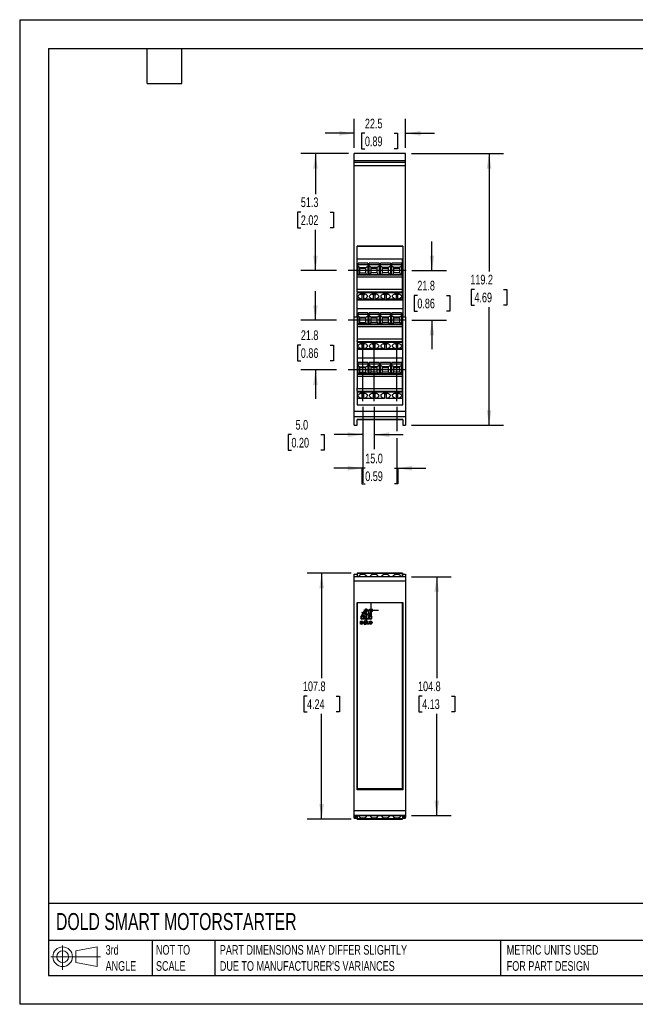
# Model space of a CAD drawing. Header units: millimetres. Extents: x 0 to 559, y 0 to 432.
# Tile 1 of 2: x 0 to 270, y 0 to 432. Entities that reach past the tile are written whole.
import ezdxf

# ---------------------------------------------------------------- set-up
doc = ezdxf.new("R2010")
doc.units = ezdxf.units.MM
doc.header["$LTSCALE"] = 2
doc.linetypes.add('CENTERX2', pattern=[20.32, 12.7, -2.54, 2.54, -2.54])
doc.layers.add('CENTER', color=40, linetype='CENTERX2')
doc.layers.add('SLD-DEFPOINTS', color=7, linetype='Continuous')
doc.layers.add('DIMENSIONS', color=140, linetype='Continuous', lineweight=25)
doc.layers.add('TEXT', color=140, linetype='Continuous', lineweight=25)
doc.styles.add('SLDTEXTSTYLE0', font='TXT', dxfattribs={"width": 0.7})
doc.dimstyles.new('SLDDIMSTYLE0', dxfattribs={"dimtxt": 4.316016, "dimasz": 6.604, "dimexe": 0, "dimexo": 0.0625, "dimgap": 1.079004, "dimtad": 0, "dimtih": 1, "dimtoh": 1, "dimdec": 1, "dimrnd": 1e-09, "dimzin": 12, "dimdsep": 46, "dimtxsty": 'SLDTEXTSTYLE0', "dimsah": 1, "dimcen": 0.09, "dimadec": 0, "dimazin": 3, "dimtfac": 1, "dimtdec": 1, "dimtofl": 0, "dimtmove": 0, "dimatfit": 3, "dimfxl": 0, "dimfrac": 2, "dimtolj": 1, "dimtzin": 12, "dimarcsym": 0})
doc.dimstyles.new('SLDDIMSTYLE1', dxfattribs={"dimtxt": 4.316016, "dimasz": 6.604, "dimexe": 0, "dimexo": 0.0625, "dimgap": 1.079004, "dimtad": 0, "dimtih": 1, "dimtoh": 1, "dimdec": 1, "dimrnd": 1e-09, "dimzin": 4, "dimdsep": 46, "dimtxsty": 'SLDTEXTSTYLE0', "dimsah": 1, "dimcen": 0.09, "dimadec": 0, "dimazin": 1, "dimtfac": 1, "dimtdec": 1, "dimtmove": 0, "dimatfit": 0, "dimfxl": 0, "dimfrac": 2, "dimtolj": 1, "dimtzin": 12, "dimarcsym": 0})
doc.dimstyles.new('SLDDIMSTYLE2', dxfattribs={"dimtxt": 4.316016, "dimasz": 6.604, "dimexe": 0, "dimexo": 0.0625, "dimgap": 1.079004, "dimtad": 0, "dimtih": 1, "dimtoh": 1, "dimdec": 1, "dimrnd": 1e-09, "dimzin": 12, "dimdsep": 46, "dimtxsty": 'SLDTEXTSTYLE0', "dimsah": 1, "dimcen": 0.09, "dimadec": 0, "dimazin": 3, "dimtfac": 1, "dimtdec": 1, "dimtmove": 0, "dimatfit": 0, "dimfxl": 0, "dimfrac": 2, "dimtolj": 1, "dimtzin": 12, "dimarcsym": 0})

# ---------------------------------------------------------------- blocks, each defined once
blk = doc.blocks.new('Block11')
at = {"color": 7, "linetype": 'Continuous', "lineweight": 18}
for p, q in [((5.18, 10.62), (5.18, 0)), ((10.96, 8.33), (20.35, 10.06)), ((20.35, 10.06), (20.35, 1.46)), ((0, 5.76), (21.75, 5.76)), ((10.96, 3.19), (10.96, 8.33)), ((10.96, 3.19), (20.35, 1.46))]:
    blk.add_line(p, q, dxfattribs=at)
for radius in [4.3, 2.57]:
    blk.add_circle((5.18, 5.76), radius, dxfattribs=at)
blk = doc.blocks.new('Block12')
at = {"layer": 'SLD-DEFPOINTS'}
blk.add_blockref('Block11', (0, 0), dxfattribs=at)
blk = doc.blocks.new('_D')
at = {"layer": 'DIMENSIONS'}
for p, q in [((145.52, 189.04), (126.14, 189.04)), ((132.49, 189.04), (132.49, 142.97)), ((126.08, 135.15), (124.63, 135.15)), ((124.63, 135.15), (124.63, 128.29)), ((138.9, 135.15), (140.35, 135.15)), ((140.35, 135.15), (140.35, 128.29)), ((124.63, 128.29), (126.08, 128.29)), ((132.49, 81.26), (132.49, 127.32)), ((140.35, 128.29), (138.9, 128.29)), ((145.52, 81.26), (126.14, 81.26))]:
    blk.add_line(p, q, dxfattribs=at)
for points in [[(132.49, 189.04), (131.47, 182.43), (133.5, 182.43)], [(132.49, 81.26), (133.5, 87.86), (131.47, 87.86)]]:
    blk.add_solid(points, dxfattribs=at)
at = {"layer": 'DIMENSIONS', "char_height": 4.233, "attachment_point": 1, "style": 'SLDTEXTSTYLE0'}
for s, insert in [('107.8', (124.28, 141.57)), ('4.24', (126.08, 133.75))]:
    blk.add_mtext(s, dxfattribs=dict(at, insert=insert))
blk = doc.blocks.new('_D_1')
at = {"layer": 'DIMENSIONS'}
for p, q in [((171.85, 187.54), (189.35, 187.54)), ((183, 187.54), (183, 142.97)), ((176.59, 135.15), (175.14, 135.15)), ((175.14, 135.15), (175.14, 128.29)), ((189.41, 135.15), (190.86, 135.15)), ((190.86, 135.15), (190.86, 128.29)), ((175.14, 128.29), (176.59, 128.29)), ((183, 82.75), (183, 127.32)), ((190.86, 128.29), (189.41, 128.29)), ((171.85, 82.75), (189.35, 82.75))]:
    blk.add_line(p, q, dxfattribs=at)
for points in [[(183, 187.54), (181.98, 180.94), (184.02, 180.94)], [(183, 82.75), (184.02, 89.36), (181.98, 89.36)]]:
    blk.add_solid(points, dxfattribs=at)
at = {"layer": 'DIMENSIONS', "char_height": 4.233, "attachment_point": 1, "style": 'SLDTEXTSTYLE0'}
for s, insert in [('104.8', (174.79, 141.57)), ('4.13', (176.59, 133.75))]:
    blk.add_mtext(s, dxfattribs=dict(at, insert=insert))
blk = doc.blocks.new('SW_CENTERMARKSYMBOL_0')
at = {"layer": 'CENTER', "color": 0}
for p, q in [((-2.54, 0), (-3.21, 0)), ((0, 0), (-2.54, 0)), ((0, 2.54), (0, 3.21)), ((0, 0), (0, 2.54)), ((0, 0), (0, -2.54)), ((0, 0), (2.54, 0)), ((2.54, 0), (3.21, 0)), ((0, -2.54), (0, -3.21))]:
    blk.add_line(p, q, dxfattribs=at)
blk = doc.blocks.new('_D_5')
at = {"layer": 'DIMENSIONS'}
for p, q in [((146.81, 375.65), (146.81, 388.32)), ((169.31, 375.65), (169.31, 388.32)), ((146.81, 381.97), (134.11, 381.97)), ((151.47, 381.97), (150.02, 381.97)), ((150.02, 381.97), (150.02, 375.11)), ((164.29, 381.97), (165.74, 381.97)), ((165.74, 381.97), (165.74, 375.11)), ((169.31, 381.97), (182.01, 381.97)), ((150.02, 375.11), (151.47, 375.11)), ((165.74, 375.11), (164.29, 375.11))]:
    blk.add_line(p, q, dxfattribs=at)
for points in [[(146.81, 381.97), (140.2, 382.99), (140.2, 380.95)], [(169.31, 381.97), (175.91, 380.95), (175.91, 382.99)]]:
    blk.add_solid(points, dxfattribs=at)
at = {"layer": 'DIMENSIONS', "char_height": 4.233, "attachment_point": 1, "style": 'SLDTEXTSTYLE0'}
for s, insert in [('22.5', (151.47, 388.39)), ('0.89', (151.47, 380.57))]:
    blk.add_mtext(s, dxfattribs=dict(at, insert=insert))
blk = doc.blocks.new('_D_6')
at = {"layer": 'DIMENSIONS'}
for p, q in [((171.85, 373.11), (212.29, 373.11)), ((205.94, 373.11), (205.94, 321.34)), ((199.53, 313.51), (198.08, 313.51)), ((198.08, 313.51), (198.08, 306.65)), ((212.35, 313.51), (213.8, 313.51)), ((213.8, 313.51), (213.8, 306.65)), ((198.08, 306.65), (199.53, 306.65)), ((213.8, 306.65), (212.35, 306.65)), ((205.94, 253.92), (205.94, 305.69)), ((171.85, 253.92), (212.29, 253.92))]:
    blk.add_line(p, q, dxfattribs=at)
for points in [[(205.94, 373.11), (204.93, 366.5), (206.96, 366.5)], [(205.94, 253.92), (206.96, 260.52), (204.93, 260.52)]]:
    blk.add_solid(points, dxfattribs=at)
at = {"layer": 'DIMENSIONS', "char_height": 4.233, "attachment_point": 1, "style": 'SLDTEXTSTYLE0'}
for s, insert in [('119.2', (197.73, 319.94)), ('4.69', (199.53, 312.11))]:
    blk.add_mtext(s, dxfattribs=dict(at, insert=insert))
blk = doc.blocks.new('_D_7')
at = {"layer": 'DIMENSIONS'}
for p, q in [((180.9, 321.76), (180.9, 334.46)), ((172.07, 321.76), (187.25, 321.76)), ((174.48, 310.88), (173.03, 310.88)), ((173.03, 310.88), (173.03, 304.02)), ((187.31, 310.88), (188.76, 310.88)), ((188.76, 310.88), (188.76, 304.02)), ((173.03, 304.02), (174.48, 304.02)), ((188.76, 304.02), (187.31, 304.02)), ((172.07, 300), (187.25, 300)), ((180.9, 300), (180.9, 287.3))]:
    blk.add_line(p, q, dxfattribs=at)
for points in [[(180.9, 321.76), (181.91, 328.37), (179.88, 328.37)], [(180.9, 300), (179.88, 293.4), (181.91, 293.4)]]:
    blk.add_solid(points, dxfattribs=at)
at = {"layer": 'DIMENSIONS', "char_height": 4.233, "attachment_point": 1, "style": 'SLDTEXTSTYLE0'}
for s, insert in [('21.8', (174.48, 317.3)), ('0.86', (174.48, 309.48))]:
    blk.add_mtext(s, dxfattribs=dict(at, insert=insert))
blk = doc.blocks.new('_D_8')
at = {"layer": 'DIMENSIONS'}
for p, q in [((144.27, 373.11), (123.42, 373.11)), ((129.77, 373.11), (129.77, 355.26)), ((123.36, 347.44), (121.91, 347.44)), ((121.91, 347.44), (121.91, 340.58)), ((136.18, 347.44), (137.63, 347.44)), ((137.63, 347.44), (137.63, 340.58)), ((121.91, 340.58), (123.36, 340.58)), ((129.77, 321.76), (129.77, 339.61)), ((137.63, 340.58), (136.18, 340.58)), ((138.99, 321.76), (123.42, 321.76))]:
    blk.add_line(p, q, dxfattribs=at)
for points in [[(129.77, 373.11), (128.76, 366.5), (130.79, 366.5)], [(129.77, 321.76), (130.79, 328.37), (128.76, 328.37)]]:
    blk.add_solid(points, dxfattribs=at)
at = {"layer": 'DIMENSIONS', "char_height": 4.233, "attachment_point": 1, "style": 'SLDTEXTSTYLE0'}
for s, insert in [('51.3', (123.36, 353.86)), ('2.02', (123.36, 346.03))]:
    blk.add_mtext(s, dxfattribs=dict(at, insert=insert))
blk = doc.blocks.new('_D_9')
at = {"layer": 'DIMENSIONS'}
for p, q in [((129.77, 300), (129.77, 312.7)), ((138.99, 300), (123.42, 300)), ((123.36, 289.12), (121.91, 289.12)), ((121.91, 289.12), (121.91, 282.26)), ((136.18, 289.12), (137.63, 289.12)), ((137.63, 289.12), (137.63, 282.26)), ((121.91, 282.26), (123.36, 282.26)), ((137.63, 282.26), (136.18, 282.26)), ((138.99, 278.24), (123.42, 278.24)), ((129.77, 278.24), (129.77, 265.54))]:
    blk.add_line(p, q, dxfattribs=at)
for points in [[(129.77, 300), (130.79, 306.6), (128.76, 306.6)], [(129.77, 278.24), (128.76, 271.63), (130.79, 271.63)]]:
    blk.add_solid(points, dxfattribs=at)
at = {"layer": 'DIMENSIONS', "char_height": 4.233, "attachment_point": 1, "style": 'SLDTEXTSTYLE0'}
for s, insert in [('21.8', (123.36, 295.54)), ('0.86', (123.36, 287.71))]:
    blk.add_mtext(s, dxfattribs=dict(at, insert=insert))
blk = doc.blocks.new('_D_10')
at = {"layer": 'DIMENSIONS'}
for p, q in [((150.53, 261.96), (150.53, 243.48)), ((155.53, 261.96), (155.53, 243.48)), ((119.25, 249.83), (117.8, 249.83)), ((117.8, 249.83), (117.8, 242.97)), ((132.08, 249.83), (133.53, 249.83)), ((133.53, 249.83), (133.53, 242.97)), ((150.53, 249.83), (137.93, 249.83)), ((155.53, 249.83), (168.23, 249.83)), ((117.8, 242.97), (119.25, 242.97)), ((133.53, 242.97), (132.08, 242.97))]:
    blk.add_line(p, q, dxfattribs=at)
for points in [[(150.53, 249.83), (143.93, 250.84), (143.93, 248.81)], [(155.53, 249.83), (162.14, 248.81), (162.14, 250.84)]]:
    blk.add_solid(points, dxfattribs=at)
at = {"layer": 'DIMENSIONS', "char_height": 4.233, "attachment_point": 1, "style": 'SLDTEXTSTYLE0'}
for s, insert in [('5.0', (121.05, 256.25)), ('0.20', (119.25, 248.42))]:
    blk.add_mtext(s, dxfattribs=dict(at, insert=insert))
blk = doc.blocks.new('_D_11')
at = {"layer": 'DIMENSIONS'}
for p, q in [((150.53, 261.96), (150.53, 228.74)), ((165.53, 261.96), (165.53, 251.35)), ((165.53, 248.3), (165.53, 228.74)), ((150.53, 235.09), (137.83, 235.09)), ((151.62, 235.09), (150.17, 235.09)), ((150.17, 235.09), (150.17, 228.23)), ((164.44, 235.09), (165.89, 235.09)), ((165.53, 235.09), (178.23, 235.09)), ((165.89, 235.09), (165.89, 228.23)), ((150.17, 228.23), (151.62, 228.23)), ((165.89, 228.23), (164.44, 228.23))]:
    blk.add_line(p, q, dxfattribs=at)
for points in [[(150.53, 235.09), (143.93, 236.1), (143.93, 234.07)], [(165.53, 235.09), (172.14, 234.07), (172.14, 236.1)]]:
    blk.add_solid(points, dxfattribs=at)
at = {"layer": 'DIMENSIONS', "char_height": 4.233, "attachment_point": 1, "style": 'SLDTEXTSTYLE0'}
for s, insert in [('15.0', (151.62, 241.51)), ('0.59', (151.62, 233.69))]:
    blk.add_mtext(s, dxfattribs=dict(at, insert=insert))

msp = doc.modelspace()

# ---------------------------------------------------------------- linework, layer by layer
at = {"color": 7, "linetype": 'Continuous'}
for p, q in [((0, 431.81), (0, 0.01)), ((0, 431.81), (558.8, 431.81)), ((558.8, 0.01), (0, 0.01))]:
    msp.add_line(p, q, dxfattribs=at)
for p, q in [((169.31, 373.11), (146.81, 373.11)), ((146.81, 369.95), (146.81, 373.11)), ((169.31, 373.11), (146.81, 373.11)), ((146.81, 373.11), (146.81, 373.11)), ((169.31, 369.95), (169.31, 373.11)), ((169.31, 373.11), (169.31, 373.11)), ((169.31, 369.95), (146.81, 369.95)), ((146.81, 369.21), (146.81, 369.95)), ((169.31, 369.21), (146.81, 369.21)), ((146.81, 367.77), (146.81, 369.21)), ((169.31, 367.77), (146.81, 367.77)), ((146.81, 301.56), (146.81, 367.77)), ((169.31, 369.21), (169.31, 369.95)), ((169.31, 367.77), (169.31, 369.21)), ((169.31, 301.56), (169.31, 367.77)), ((148.06, 332.44), (168.06, 332.44)), ((148.06, 312.96), (148.06, 332.44)), ((168.06, 332.44), (148.06, 332.44)), ((168.06, 332.44), (168.06, 301.56)), ((148.06, 326.98), (168.01, 326.98)), ((152.73, 324.99), (148.56, 324.99)), ((148.56, 319.86), (148.56, 324.99)), ((148.56, 324.46), (152.73, 324.46)), ((152.73, 324.99), (152.73, 319.86)), ((153.33, 319.86), (153.33, 324.99)), ((157.73, 324.99), (153.33, 324.99)), ((153.33, 324.46), (157.73, 324.46)), ((157.73, 324.99), (157.73, 319.86)), ((158.33, 319.86), (158.33, 324.99)), ((162.73, 324.99), (158.33, 324.99)), ((158.33, 324.46), (162.73, 324.46)), ((162.73, 324.99), (162.73, 319.86)), ((163.33, 319.86), (163.33, 324.99)), ((167.5, 324.99), (163.33, 324.99)), ((163.33, 324.46), (167.5, 324.46)), ((167.5, 324.99), (167.5, 319.86)), ((168.01, 319.7), (168.01, 326.98)), ((168.06, 326.39), (168.01, 326.39)), ((168.06, 325.71), (168.01, 325.71)), ((168.06, 324.35), (168.01, 324.35)), ((168.01, 319.7), (148.06, 319.7)), ((148.56, 323.72), (149.23, 323.17)), ((152.73, 319.97), (148.56, 319.97)), ((148.56, 319.86), (152.73, 319.86)), ((149.23, 320.73), (148.87, 319.97)), ((149.23, 320.73), (149.23, 323.17)), ((149.23, 323.17), (151.83, 323.17)), ((149.23, 322.8), (151.83, 322.8)), ((149.23, 320.73), (151.83, 320.73)), ((151.83, 323.17), (152.73, 323.68)), ((151.83, 320.73), (151.83, 323.17)), ((152.35, 319.97), (151.83, 320.73)), ((154.23, 323.17), (153.33, 323.68)), ((157.73, 319.97), (153.33, 319.97)), ((153.33, 319.86), (157.73, 319.86)), ((153.71, 319.97), (154.23, 320.73)), ((154.23, 320.73), (154.23, 323.17)), ((156.83, 323.17), (154.23, 323.17)), ((154.23, 322.8), (156.83, 322.8)), ((156.83, 320.73), (154.23, 320.73)), ((157.73, 323.68), (156.83, 323.17)), ((156.83, 320.73), (156.83, 323.17)), ((156.83, 320.73), (157.35, 319.97)), ((159.23, 323.17), (158.33, 323.68)), ((162.73, 319.97), (158.33, 319.97)), ((158.33, 319.86), (162.73, 319.86)), ((158.71, 319.97), (159.23, 320.73)), ((159.23, 320.73), (159.23, 323.17)), ((161.83, 323.17), (159.23, 323.17)), ((159.23, 322.8), (161.83, 322.8)), ((161.83, 320.73), (159.23, 320.73)), ((162.73, 323.68), (161.83, 323.17)), ((161.83, 320.73), (161.83, 323.17)), ((161.83, 320.73), (162.35, 319.97)), ((164.23, 323.17), (163.33, 323.68)), ((167.5, 319.97), (163.33, 319.97)), ((163.33, 319.86), (167.5, 319.86)), ((163.71, 319.97), (164.23, 320.73)), ((164.23, 320.73), (164.23, 323.17)), ((166.83, 323.17), (164.23, 323.17)), ((164.23, 322.8), (166.83, 322.8)), ((166.83, 320.73), (164.23, 320.73)), ((167.5, 323.72), (166.83, 323.17)), ((166.83, 320.73), (166.83, 323.17)), ((166.83, 320.73), (167.19, 319.97)), ((168.06, 323.05), (168.01, 323.05)), ((168.06, 321.95), (168.01, 321.95)), ((168.06, 321.89), (168.01, 321.82)), ((168.01, 320.38), (168.06, 320.38)), ((168.01, 319), (168.01, 319.7)), ((148.06, 319), (168.01, 319)), ((168.01, 318.88), (148.06, 318.88)), ((168.01, 318.88), (168.01, 319)), ((168.01, 313.47), (168.01, 318.88)), ((168.01, 313.47), (148.06, 313.47)), ((148.06, 312.45), (148.06, 312.96)), ((148.06, 312.45), (148.06, 312.02)), ((148.06, 312.45), (168.01, 312.45)), ((168.01, 312.02), (148.06, 312.02)), ((148.06, 312.02), (148.06, 311.76)), ((148.06, 301.56), (148.06, 311.76)), ((149.53, 311.55), (149.46, 311.51)), ((149.46, 311.52), (149.46, 311.51)), ((150.13, 311.33), (150.13, 309.28)), ((150.94, 309.28), (150.94, 311.33)), ((154.53, 311.55), (154.46, 311.51)), ((154.46, 311.52), (154.46, 311.51)), ((155.13, 311.33), (155.13, 309.28)), ((155.94, 309.28), (155.94, 311.33)), ((159.53, 311.55), (159.46, 311.51)), ((159.46, 311.52), (159.46, 311.51)), ((160.13, 311.33), (160.13, 309.28)), ((160.94, 309.28), (160.94, 311.33)), ((164.53, 311.55), (164.46, 311.51)), ((164.46, 311.52), (164.46, 311.51)), ((165.13, 311.33), (165.13, 309.28)), ((165.94, 309.28), (165.94, 311.33)), ((168.01, 312.45), (168.01, 313.47)), ((168.01, 312.45), (168.01, 312.02)), ((168.01, 309.28), (168.01, 312.02)), ((150.13, 309.28), (148.06, 309.28)), ((168.06, 308.87), (148.06, 308.87)), ((155.13, 309.28), (150.94, 309.28)), ((160.13, 309.28), (155.94, 309.28)), ((165.13, 309.28), (160.94, 309.28)), ((168.01, 309.28), (165.94, 309.28)), ((148.06, 305.21), (168.01, 305.21)), ((152.73, 303.23), (148.56, 303.23)), ((148.56, 298.1), (148.56, 303.23)), ((148.56, 302.69), (152.73, 302.69)), ((152.73, 303.23), (152.73, 298.1)), ((153.33, 298.1), (153.33, 303.23)), ((157.73, 303.23), (153.33, 303.23)), ((153.33, 302.69), (157.73, 302.69)), ((157.73, 303.23), (157.73, 298.1)), ((158.33, 298.1), (158.33, 303.23)), ((162.73, 303.23), (158.33, 303.23)), ((158.33, 302.69), (162.73, 302.69)), ((162.73, 303.23), (162.73, 298.1)), ((163.33, 298.1), (163.33, 303.23)), ((167.5, 303.23), (163.33, 303.23)), ((163.33, 302.69), (167.5, 302.69)), ((167.5, 303.23), (167.5, 298.1)), ((168.06, 304.62), (168.01, 304.62)), ((168.06, 303.94), (168.01, 303.94)), ((168.06, 302.59), (168.01, 302.59)), ((146.81, 301.56), (148.06, 301.56)), ((146.81, 259.91), (146.81, 301.56)), ((148.06, 301.56), (148.06, 291.18)), ((148.56, 301.96), (149.23, 301.41)), ((152.73, 298.21), (148.56, 298.21)), ((148.56, 298.1), (152.73, 298.1)), ((149.23, 298.96), (148.87, 298.21)), ((149.23, 298.96), (149.23, 301.41)), ((149.23, 301.41), (151.83, 301.41)), ((149.23, 301.04), (151.83, 301.04)), ((149.23, 298.96), (151.83, 298.96)), ((151.83, 301.41), (152.73, 301.92)), ((151.83, 298.96), (151.83, 301.41)), ((152.35, 298.21), (151.83, 298.96)), ((154.23, 301.41), (153.33, 301.92)), ((157.73, 298.21), (153.33, 298.21)), ((153.33, 298.1), (157.73, 298.1)), ((153.71, 298.21), (154.23, 298.96)), ((154.23, 298.96), (154.23, 301.41)), ((156.83, 301.41), (154.23, 301.41)), ((154.23, 301.04), (156.83, 301.04)), ((156.83, 298.96), (154.23, 298.96)), ((157.73, 301.92), (156.83, 301.41)), ((156.83, 298.96), (156.83, 301.41)), ((156.83, 298.96), (157.35, 298.21)), ((159.23, 301.41), (158.33, 301.92)), ((162.73, 298.21), (158.33, 298.21)), ((158.33, 298.1), (162.73, 298.1)), ((158.71, 298.21), (159.23, 298.96)), ((159.23, 298.96), (159.23, 301.41)), ((161.83, 301.41), (159.23, 301.41)), ((159.23, 301.04), (161.83, 301.04)), ((161.83, 298.96), (159.23, 298.96)), ((162.73, 301.92), (161.83, 301.41)), ((161.83, 298.96), (161.83, 301.41)), ((161.83, 298.96), (162.35, 298.21)), ((164.23, 301.41), (163.33, 301.92)), ((167.5, 298.21), (163.33, 298.21)), ((163.33, 298.1), (167.5, 298.1)), ((163.71, 298.21), (164.23, 298.96)), ((164.23, 298.96), (164.23, 301.41)), ((166.83, 301.41), (164.23, 301.41)), ((164.23, 301.04), (166.83, 301.04)), ((166.83, 298.96), (164.23, 298.96)), ((167.5, 301.96), (166.83, 301.41)), ((166.83, 298.96), (166.83, 301.41)), ((166.83, 298.96), (167.19, 298.21)), ((168.06, 301.29), (168.01, 301.29)), ((168.06, 300.18), (168.01, 300.18)), ((168.06, 300.13), (168.01, 300.06)), ((168.06, 298.61), (168.01, 298.61)), ((168.06, 301.56), (169.31, 301.56)), ((168.06, 262.83), (168.06, 301.56)), ((169.31, 301.56), (169.31, 259.91)), ((168.01, 297.94), (148.06, 297.94)), ((148.06, 297.24), (168.01, 297.24)), ((168.01, 297.11), (148.06, 297.11)), ((168.01, 297.24), (168.01, 297.94)), ((168.01, 297.11), (168.01, 297.24)), ((168.01, 291.71), (168.01, 297.11)), ((168.01, 291.71), (148.06, 291.71)), ((148.06, 290.68), (148.06, 291.18)), ((148.06, 290.68), (148.06, 290.26)), ((148.06, 290.68), (168.01, 290.68)), ((168.01, 290.26), (148.06, 290.26)), ((148.06, 290.26), (148.06, 289.98)), ((148.06, 289.98), (148.06, 270.4)), ((149.53, 289.79), (149.46, 289.74)), ((149.46, 289.76), (149.46, 289.74)), ((150.13, 289.57), (150.13, 287.52)), ((150.94, 287.52), (150.94, 289.57)), ((154.53, 289.79), (154.46, 289.74)), ((154.46, 289.76), (154.46, 289.74)), ((155.13, 289.57), (155.13, 287.52)), ((155.94, 287.52), (155.94, 289.57)), ((159.53, 289.79), (159.46, 289.74)), ((159.46, 289.76), (159.46, 289.74)), ((160.13, 289.57), (160.13, 287.52)), ((160.94, 287.52), (160.94, 289.57)), ((164.53, 289.79), (164.46, 289.74)), ((164.46, 289.76), (164.46, 289.74)), ((165.13, 289.57), (165.13, 287.52)), ((165.94, 287.52), (165.94, 289.57)), ((168.01, 290.68), (168.01, 291.71)), ((168.01, 290.68), (168.01, 290.26)), ((168.01, 287.52), (168.01, 290.26)), ((150.13, 287.52), (148.06, 287.52)), ((168.06, 287.11), (148.06, 287.11)), ((155.13, 287.52), (150.94, 287.52)), ((160.13, 287.52), (155.94, 287.52)), ((165.13, 287.52), (160.94, 287.52)), ((168.01, 287.52), (165.94, 287.52)), ((148.06, 283.45), (168.01, 283.45)), ((152.73, 281.46), (148.56, 281.46)), ((148.56, 276.33), (148.56, 281.46)), ((148.56, 280.93), (152.73, 280.93)), ((152.73, 281.46), (152.73, 276.33)), ((153.33, 276.33), (153.33, 281.46)), ((157.73, 281.46), (153.33, 281.46)), ((153.33, 280.93), (157.73, 280.93)), ((157.73, 281.46), (157.73, 276.33)), ((158.33, 276.33), (158.33, 281.46)), ((162.73, 281.46), (158.33, 281.46)), ((158.33, 280.93), (162.73, 280.93)), ((162.73, 281.46), (162.73, 276.33)), ((163.33, 276.33), (163.33, 281.46)), ((167.5, 281.46), (163.33, 281.46)), ((163.33, 280.93), (167.5, 280.93)), ((167.5, 281.46), (167.5, 276.33)), ((168.01, 276.17), (168.01, 283.45)), ((168.06, 282.86), (168.01, 282.86)), ((168.06, 282.18), (168.01, 282.18)), ((168.06, 280.83), (168.01, 280.83)), ((148.56, 280.2), (149.23, 279.64)), ((152.73, 276.45), (148.56, 276.45)), ((149.23, 277.2), (148.87, 276.45)), ((149.23, 277.2), (149.23, 279.64)), ((149.23, 279.64), (151.83, 279.64)), ((149.23, 279.27), (151.83, 279.27)), ((149.23, 277.2), (151.83, 277.2)), ((151.83, 279.64), (152.73, 280.15)), ((151.83, 277.2), (151.83, 279.64)), ((152.35, 276.45), (151.83, 277.2)), ((154.23, 279.64), (153.33, 280.15)), ((157.73, 276.45), (153.33, 276.45)), ((153.71, 276.45), (154.23, 277.2)), ((154.23, 277.2), (154.23, 279.64)), ((156.83, 279.64), (154.23, 279.64)), ((154.23, 279.27), (156.83, 279.27)), ((156.83, 277.2), (154.23, 277.2)), ((157.73, 280.15), (156.83, 279.64)), ((156.83, 277.2), (156.83, 279.64)), ((156.83, 277.2), (157.35, 276.45)), ((159.23, 279.64), (158.33, 280.15)), ((162.73, 276.45), (158.33, 276.45)), ((158.71, 276.45), (159.23, 277.2)), ((159.23, 277.2), (159.23, 279.64)), ((161.83, 279.64), (159.23, 279.64)), ((159.23, 279.27), (161.83, 279.27)), ((161.83, 277.2), (159.23, 277.2)), ((162.73, 280.15), (161.83, 279.64)), ((161.83, 277.2), (161.83, 279.64)), ((161.83, 277.2), (162.35, 276.45)), ((164.23, 279.64), (163.33, 280.15)), ((167.5, 276.45), (163.33, 276.45)), ((163.71, 276.45), (164.23, 277.2)), ((164.23, 277.2), (164.23, 279.64)), ((166.83, 279.64), (164.23, 279.64)), ((164.23, 279.27), (166.83, 279.27)), ((166.83, 277.2), (164.23, 277.2)), ((167.5, 280.2), (166.83, 279.64)), ((166.83, 277.2), (166.83, 279.64)), ((166.83, 277.2), (167.19, 276.45)), ((168.06, 279.53), (168.01, 279.53)), ((168.06, 278.42), (168.01, 278.42)), ((168.06, 278.37), (168.01, 278.3)), ((168.06, 276.85), (168.01, 276.85)), ((168.01, 276.17), (148.06, 276.17)), ((148.06, 275.47), (168.01, 275.47)), ((168.01, 275.35), (148.06, 275.35)), ((148.56, 276.33), (152.73, 276.33)), ((153.33, 276.33), (157.73, 276.33)), ((158.33, 276.33), (162.73, 276.33)), ((163.33, 276.33), (167.5, 276.33)), ((168.01, 275.47), (168.01, 276.17)), ((168.01, 275.35), (168.01, 275.47)), ((168.01, 269.94), (168.01, 275.35)), ((148.06, 269.94), (148.06, 270.4)), ((168.01, 269.94), (148.06, 269.94)), ((148.06, 268.92), (148.06, 269.94)), ((148.06, 268.92), (148.06, 268.5)), ((148.06, 268.92), (168.01, 268.92)), ((168.01, 268.5), (148.06, 268.5)), ((148.06, 268.5), (148.06, 267.71)), ((149.53, 268.02), (149.46, 267.98)), ((149.46, 268), (149.46, 267.98)), ((150.13, 267.8), (150.13, 265.75)), ((150.94, 265.75), (150.94, 267.8)), ((154.53, 268.02), (154.46, 267.98)), ((154.46, 268), (154.46, 267.98)), ((155.13, 267.8), (155.13, 265.75)), ((155.94, 265.75), (155.94, 267.8)), ((159.53, 268.02), (159.46, 267.98)), ((159.46, 268), (159.46, 267.98)), ((160.13, 267.8), (160.13, 265.75)), ((160.94, 265.75), (160.94, 267.8)), ((164.53, 268.02), (164.46, 267.98)), ((164.46, 268), (164.46, 267.98)), ((165.13, 267.8), (165.13, 265.75)), ((165.94, 265.75), (165.94, 267.8)), ((168.01, 268.92), (168.01, 269.94)), ((168.01, 268.92), (168.01, 268.5)), ((168.01, 265.75), (168.01, 268.5)), ((148.06, 267.71), (148.06, 262.83)), ((150.13, 265.75), (148.06, 265.75)), ((155.13, 265.75), (150.94, 265.75)), ((160.13, 265.75), (155.94, 265.75)), ((165.13, 265.75), (160.94, 265.75)), ((168.01, 265.75), (165.94, 265.75)), ((169.31, 259.91), (146.81, 259.91)), ((146.81, 257.67), (146.81, 259.91)), ((148.06, 262.83), (168.06, 262.83)), ((169.31, 259.91), (169.31, 257.67)), ((169.31, 257.67), (146.81, 257.67)), ((146.81, 253.92), (146.81, 257.67)), ((148.06, 256.4), (168.06, 256.4)), ((148.06, 253.92), (148.06, 256.4)), ((168.06, 256.4), (148.06, 256.4)), ((168.06, 256.4), (168.06, 253.92)), ((169.31, 257.67), (169.31, 253.92)), ((146.81, 253.92), (148.06, 253.92)), ((168.06, 253.92), (169.31, 253.92)), ((146.81, 188.66), (148.06, 188.66)), ((146.81, 187.54), (146.81, 188.66)), ((169.31, 187.54), (146.81, 187.54)), ((146.81, 185.5), (146.81, 187.54)), ((168.01, 189.04), (148.06, 189.04)), ((148.06, 189.04), (148.06, 188.92)), ((148.06, 188.92), (148.06, 187.92)), ((168.01, 188.92), (148.06, 188.92)), ((148.06, 187.92), (148.06, 187.69)), ((148.06, 187.69), (168.06, 187.69)), ((168.01, 189.04), (168.01, 188.92)), ((168.01, 187.69), (168.01, 188.92)), ((168.01, 188.04), (168.06, 188.04)), ((168.06, 188.04), (168.01, 188.04)), ((168.06, 187.69), (168.06, 188.66)), ((168.06, 188.66), (169.31, 188.66)), ((169.31, 188.66), (169.31, 187.54)), ((169.31, 187.54), (169.31, 185.5)), ((169.31, 185.5), (146.81, 185.5)), ((146.81, 84.79), (146.81, 185.5)), ((169.31, 185.5), (169.31, 84.79)), ((148.06, 176.2), (168.06, 176.2)), ((148.06, 94.12), (148.06, 176.2)), ((148.11, 176.2), (148.11, 94.72)), ((150.77, 171.61), (151.59, 173.04)), ((151.77, 172.94), (150.94, 171.51)), ((153.24, 171.51), (152.41, 172.94)), ((152.59, 173.04), (153.41, 171.61)), ((154.04, 173.11), (154.31, 173.11)), ((154.04, 172.51), (154.04, 173.11)), ((154.09, 173.06), (154.09, 172.86)), ((154.31, 173.06), (154.09, 173.06)), ((154.09, 172.86), (154.31, 172.86)), ((154.09, 172.81), (154.09, 172.51)), ((154.29, 172.81), (154.09, 172.81)), ((154.43, 172.51), (154.29, 172.81)), ((154.35, 172.81), (154.49, 172.51)), ((168.01, 94.72), (168.01, 176.2)), ((168.06, 176.2), (168.06, 94.12)), ((149.67, 169.72), (150.67, 171.44)), ((150.84, 171.34), (149.85, 169.62)), ((150.12, 169.16), (151.99, 169.16)), ((151.99, 168.96), (150.12, 168.96)), ((150.67, 171.44), (150.2, 171.71)), ((150.3, 171.88), (150.77, 171.61)), ((150.8, 169.5), (150.8, 170.45)), ((150.8, 170.45), (151.14, 170.45)), ((151.14, 169.5), (150.8, 169.5)), ((151.99, 170.67), (150.84, 171.34)), ((150.85, 170.4), (150.85, 169.55)), ((151.14, 170.4), (150.85, 170.4)), ((150.85, 169.55), (151.14, 169.55)), ((150.94, 171.51), (152.09, 170.85)), ((151.28, 169.64), (151.28, 170.26)), ((151.33, 170.26), (151.33, 169.63)), ((151.79, 172.3), (152.39, 172.3)), ((151.79, 171.35), (151.79, 172.3)), ((152.39, 171.35), (151.79, 171.35)), ((152.39, 172.25), (151.84, 172.25)), ((151.84, 172.25), (151.84, 171.84)), ((151.84, 171.84), (152.39, 171.84)), ((151.84, 171.79), (151.84, 171.4)), ((152.39, 171.79), (151.84, 171.79)), ((151.84, 171.4), (152.39, 171.4)), ((151.99, 169.16), (151.99, 170.67)), ((151.99, 168.42), (151.99, 168.96)), ((152.09, 170.85), (153.24, 171.51)), ((153.34, 171.34), (152.19, 170.67)), ((152.19, 170.67), (152.19, 169.16)), ((152.19, 169.16), (154.06, 169.16)), ((152.19, 168.96), (152.19, 168.42)), ((154.06, 168.96), (152.19, 168.96)), ((152.39, 172.3), (152.39, 172.25)), ((152.39, 171.84), (152.39, 171.79)), ((152.39, 171.4), (152.39, 171.35)), ((152.89, 169.68), (152.93, 169.71)), ((153, 169.55), (152.89, 169.68)), ((152.93, 169.71), (153.03, 169.59)), ((152.96, 170.48), (152.99, 170.52)), ((153.42, 169.8), (152.96, 170.31)), ((153.02, 170.47), (153.01, 170.46)), ((153.01, 170.33), (153.47, 169.82)), ((153.08, 170.55), (153.27, 170.55)), ((153.32, 169.51), (153.09, 169.51)), ((153.26, 170.5), (153.1, 170.5)), ((153.11, 169.56), (153.3, 169.56)), ((154.33, 169.62), (153.34, 171.34)), ((153.43, 170.37), (153.34, 170.47)), ((153.37, 170.51), (153.47, 170.41)), ((153.39, 169.61), (153.43, 169.68)), ((153.41, 171.61), (153.88, 171.88)), ((153.47, 170.41), (153.43, 170.37)), ((153.48, 169.68), (153.43, 169.57)), ((153.98, 171.71), (153.51, 171.44)), ((153.51, 171.44), (154.51, 169.72)), ((154.09, 172.51), (154.04, 172.51)), ((154.49, 172.51), (154.43, 172.51)), ((149.61, 168.08), (150.08, 168.08)), ((149.61, 166.67), (149.61, 168.08)), ((150.1, 166.67), (149.61, 166.67)), ((150.26, 167.76), (149.94, 167.76)), ((149.94, 167.76), (149.94, 166.97)), ((149.94, 166.97), (150.26, 166.97)), ((150.31, 167.02), (150.31, 167.7)), ((150.64, 167.52), (150.64, 167.21)), ((150.95, 167.14), (150.95, 167.61)), ((151.28, 167.66), (151.28, 167.09)), ((151.58, 167.77), (151.39, 167.77)), ((151.39, 166.98), (151.58, 166.98)), ((151.69, 167.09), (151.69, 167.66)), ((152.02, 167.61), (152.02, 167.14)), ((152.33, 168.08), (152.73, 168.08)), ((152.33, 166.67), (152.33, 168.08)), ((153.26, 166.67), (152.33, 166.67)), ((152.73, 168.08), (152.73, 167.01)), ((152.73, 167.01), (153.26, 167.01)), ((153.26, 167.01), (153.26, 166.67)), ((153.57, 168.08), (154.04, 168.08)), ((153.57, 166.67), (153.57, 168.08)), ((154.04, 166.67), (153.57, 166.67)), ((153.9, 167.76), (153.9, 166.97)), ((154.22, 167.76), (153.9, 167.76)), ((153.9, 166.97), (154.22, 166.97)), ((154.28, 167.02), (154.28, 167.7)), ((154.61, 167.52), (154.61, 167.24)), ((168.06, 94.12), (148.06, 94.12)), ((148.21, 94.62), (167.91, 94.62)), ((169.31, 84.79), (146.81, 84.79)), ((146.81, 82.75), (146.81, 84.79)), ((169.31, 82.75), (146.81, 82.75)), ((146.81, 82.32), (146.81, 82.75)), ((148.06, 82.32), (146.81, 82.32)), ((146.81, 82.01), (146.81, 82.32)), ((168.06, 82.69), (148.06, 82.69)), ((148.06, 82.69), (148.06, 82.38)), ((148.06, 82.38), (148.06, 81.38)), ((168.01, 82.69), (168.01, 81.38)), ((168.01, 82.33), (168.06, 82.33)), ((168.06, 82.32), (168.06, 82.69)), ((169.31, 82.32), (168.06, 82.32)), ((168.06, 82.01), (168.06, 82.32)), ((169.31, 84.79), (169.31, 82.75)), ((169.31, 82.75), (169.31, 82.32)), ((169.31, 82.32), (169.31, 82.01)), ((148.06, 82.01), (146.81, 82.01)), ((146.81, 81.64), (146.81, 82.01)), ((146.81, 81.64), (148.06, 81.64)), ((168.01, 81.38), (148.06, 81.38)), ((148.06, 81.26), (148.06, 81.38)), ((148.06, 81.26), (168.01, 81.26)), ((168.01, 81.26), (168.01, 81.38)), ((169.31, 82.01), (168.06, 82.01)), ((168.06, 82.01), (168.06, 81.64)), ((168.06, 81.64), (169.31, 81.64)), ((169.31, 81.64), (169.31, 82.01))]:
    msp.add_line(p, q)
at = {"flags": 128}
for points in [[(150.13, 309.28), (149.66, 309.38), (149.25, 309.54), (148.92, 309.76), (148.68, 310.02), (148.55, 310.31), (148.54, 310.61), (148.65, 310.9), (148.87, 311.17), (149.19, 311.4), (149.59, 311.57), (150.05, 311.68), (150.53, 311.72), (151.02, 311.68), (151.47, 311.57), (151.87, 311.4), (152.19, 311.17), (152.41, 310.9), (152.52, 310.61), (152.51, 310.31), (152.38, 310.02), (152.14, 309.76), (151.81, 309.54), (151.4, 309.38), (150.94, 309.28)], [(155.13, 309.28), (154.66, 309.38), (154.25, 309.54), (153.92, 309.76), (153.68, 310.02), (153.55, 310.31), (153.54, 310.61), (153.65, 310.9), (153.87, 311.17), (154.19, 311.4), (154.59, 311.57), (155.05, 311.68), (155.53, 311.72), (156.02, 311.68), (156.47, 311.57), (156.87, 311.4), (157.19, 311.17), (157.41, 310.9), (157.52, 310.61), (157.51, 310.31), (157.38, 310.02), (157.14, 309.76), (156.81, 309.54), (156.4, 309.38), (155.94, 309.28)], [(160.13, 309.28), (159.66, 309.38), (159.25, 309.54), (158.92, 309.76), (158.68, 310.02), (158.55, 310.31), (158.54, 310.61), (158.65, 310.9), (158.87, 311.17), (159.19, 311.4), (159.59, 311.57), (160.05, 311.68), (160.53, 311.72), (161.02, 311.68), (161.47, 311.57), (161.87, 311.4), (162.19, 311.17), (162.41, 310.9), (162.52, 310.61), (162.51, 310.31), (162.38, 310.02), (162.14, 309.76), (161.81, 309.54), (161.4, 309.38), (160.94, 309.28)], [(165.13, 309.28), (164.66, 309.38), (164.25, 309.54), (163.92, 309.76), (163.68, 310.02), (163.55, 310.31), (163.54, 310.61), (163.65, 310.9), (163.87, 311.17), (164.19, 311.4), (164.59, 311.57), (165.05, 311.68), (165.53, 311.72), (166.02, 311.68), (166.47, 311.57), (166.87, 311.4), (167.19, 311.17), (167.41, 310.9), (167.52, 310.61), (167.51, 310.31), (167.38, 310.02), (167.14, 309.76), (166.81, 309.54), (166.4, 309.38), (165.94, 309.28)], [(150.13, 287.52), (149.66, 287.61), (149.25, 287.77), (148.92, 287.99), (148.68, 288.26), (148.55, 288.55), (148.54, 288.85), (148.65, 289.14), (148.87, 289.41), (149.19, 289.64), (149.59, 289.81), (150.05, 289.92), (150.53, 289.95), (151.02, 289.92), (151.47, 289.81), (151.87, 289.64), (152.19, 289.41), (152.41, 289.14), (152.52, 288.85), (152.51, 288.55), (152.38, 288.26), (152.14, 287.99), (151.81, 287.77), (151.4, 287.61), (150.94, 287.52)], [(155.13, 287.52), (154.66, 287.61), (154.25, 287.77), (153.92, 287.99), (153.68, 288.26), (153.55, 288.55), (153.54, 288.85), (153.65, 289.14), (153.87, 289.41), (154.19, 289.64), (154.59, 289.81), (155.05, 289.92), (155.53, 289.95), (156.02, 289.92), (156.47, 289.81), (156.87, 289.64), (157.19, 289.41), (157.41, 289.14), (157.52, 288.85), (157.51, 288.55), (157.38, 288.26), (157.14, 287.99), (156.81, 287.77), (156.4, 287.61), (155.94, 287.52)], [(160.13, 287.52), (159.66, 287.61), (159.25, 287.77), (158.92, 287.99), (158.68, 288.26), (158.55, 288.55), (158.54, 288.85), (158.65, 289.14), (158.87, 289.41), (159.19, 289.64), (159.59, 289.81), (160.05, 289.92), (160.53, 289.95), (161.02, 289.92), (161.47, 289.81), (161.87, 289.64), (162.19, 289.41), (162.41, 289.14), (162.52, 288.85), (162.51, 288.55), (162.38, 288.26), (162.14, 287.99), (161.81, 287.77), (161.4, 287.61), (160.94, 287.52)], [(165.13, 287.52), (164.66, 287.61), (164.25, 287.77), (163.92, 287.99), (163.68, 288.26), (163.55, 288.55), (163.54, 288.85), (163.65, 289.14), (163.87, 289.41), (164.19, 289.64), (164.59, 289.81), (165.05, 289.92), (165.53, 289.95), (166.02, 289.92), (166.47, 289.81), (166.87, 289.64), (167.19, 289.41), (167.41, 289.14), (167.52, 288.85), (167.51, 288.55), (167.38, 288.26), (167.14, 287.99), (166.81, 287.77), (166.4, 287.61), (165.94, 287.52)], [(150.13, 265.75), (149.66, 265.85), (149.25, 266.01), (148.92, 266.23), (148.68, 266.49), (148.55, 266.78), (148.54, 267.08), (148.65, 267.38), (148.87, 267.64), (149.19, 267.87), (149.59, 268.04), (150.05, 268.15), (150.53, 268.19), (151.02, 268.15), (151.47, 268.04), (151.87, 267.87), (152.19, 267.64), (152.41, 267.38), (152.52, 267.08), (152.51, 266.78), (152.38, 266.49), (152.14, 266.23), (151.81, 266.01), (151.4, 265.85), (150.94, 265.75)], [(155.13, 265.75), (154.66, 265.85), (154.25, 266.01), (153.92, 266.23), (153.68, 266.49), (153.55, 266.78), (153.54, 267.08), (153.65, 267.38), (153.87, 267.64), (154.19, 267.87), (154.59, 268.04), (155.05, 268.15), (155.53, 268.19), (156.02, 268.15), (156.47, 268.04), (156.87, 267.87), (157.19, 267.64), (157.41, 267.38), (157.52, 267.08), (157.51, 266.78), (157.38, 266.49), (157.14, 266.23), (156.81, 266.01), (156.4, 265.85), (155.94, 265.75)], [(160.13, 265.75), (159.66, 265.85), (159.25, 266.01), (158.92, 266.23), (158.68, 266.49), (158.55, 266.78), (158.54, 267.08), (158.65, 267.38), (158.87, 267.64), (159.19, 267.87), (159.59, 268.04), (160.05, 268.15), (160.53, 268.19), (161.02, 268.15), (161.47, 268.04), (161.87, 267.87), (162.19, 267.64), (162.41, 267.38), (162.52, 267.08), (162.51, 266.78), (162.38, 266.49), (162.14, 266.23), (161.81, 266.01), (161.4, 265.85), (160.94, 265.75)], [(165.13, 265.75), (164.66, 265.85), (164.25, 266.01), (163.92, 266.23), (163.68, 266.49), (163.55, 266.78), (163.54, 267.08), (163.65, 267.38), (163.87, 267.64), (164.19, 267.87), (164.59, 268.04), (165.05, 268.15), (165.53, 268.19), (166.02, 268.15), (166.47, 268.04), (166.87, 267.87), (167.19, 267.64), (167.41, 267.38), (167.52, 267.08), (167.51, 266.78), (167.38, 266.49), (167.14, 266.23), (166.81, 266.01), (166.4, 265.85), (165.94, 265.75)]]:
    msp.add_lwpolyline(points, dxfattribs=at)
for radius in [0.67, 0.62]:
    msp.add_circle((154.21, 172.81), radius)
for centre, radius, start, end in [((150.53, 314.17), 2.87, 248.0471, 292.4363), ((155.53, 314.17), 2.87, 248.0471, 292.4363), ((160.53, 314.17), 2.87, 248.0471, 292.4363), ((165.53, 314.17), 2.87, 248.0471, 292.4363), ((150.53, 292.4), 2.87, 248.0471, 292.4363), ((155.53, 292.4), 2.87, 248.0471, 292.4363), ((160.53, 292.4), 2.87, 248.0471, 292.4363), ((165.53, 292.4), 2.87, 248.0471, 292.4363), ((150.53, 270.64), 2.87, 248.0471, 292.4363), ((155.53, 270.64), 2.87, 248.0471, 292.4363), ((160.53, 270.64), 2.87, 248.0471, 292.4363), ((165.53, 270.64), 2.87, 248.0471, 292.4363), ((150.53, 186.33), 2.23, 37.7772, 142.2228), ((155.53, 186.33), 2.23, 37.7772, 142.2228), ((160.53, 186.33), 2.23, 37.7772, 142.2228), ((165.53, 186.33), 2.23, 37.7772, 142.2228), ((152.09, 172.76), 0.574, 30, 150), ((152.09, 172.76), 0.374, 30, 150), ((154.31, 172.96), 0.152, 281.4851, 90), ((154.31, 172.96), 0.1, 270, 90), ((150.12, 169.47), 0.509, 150, 270), ((150.12, 169.47), 0.309, 150, 270), ((150.25, 171.8), 0.1, 60, 240), ((151.14, 170.26), 0.189, 0, 90), ((151.14, 170.26), 0.139, 0, 90), ((151.14, 169.71), 0.155, 270, 333.6245), ((151.14, 169.71), 0.205, 270, 337.1187), ((152.09, 168.42), 0.1, 180, 360), ((153.05, 170.4), 0.125, 137, 222), ((153.08, 170.43), 0.125, 90, 137), ((153.09, 170.4), 0.1, 137, 222), ((153.09, 169.64), 0.125, 222, 270), ((153.1, 170.4), 0.1, 90, 137), ((153.11, 169.66), 0.1, 222, 270), ((153.26, 170.4), 0.1, 42.4589, 90), ((153.27, 170.43), 0.125, 42.4589, 90), ((153.3, 169.66), 0.1, 270, 330), ((153.32, 169.64), 0.125, 270, 330), ((153.35, 169.73), 0.1, 330, 42), ((153.38, 169.74), 0.125, 330, 42), ((153.93, 171.8), 0.1, 300, 120), ((154.06, 169.47), 0.509, 270, 30), ((154.06, 169.47), 0.309, 270, 30), ((150.08, 167.52), 0.563, 360, 90), ((150.1, 167.21), 0.537, 270, 360), ((150.26, 167.7), 0.0537, 0, 90), ((150.26, 167.02), 0.0537, 270, 0), ((151.49, 167.61), 0.537, 360, 180), ((151.49, 167.14), 0.537, 180, 360), ((151.39, 167.66), 0.112, 90, 180), ((151.39, 167.09), 0.112, 180, 270), ((151.58, 167.66), 0.112, 360, 90), ((151.58, 167.09), 0.112, 270, 0), ((154.04, 167.52), 0.564, 360, 90), ((154.04, 167.24), 0.564, 270, 360), ((154.22, 167.7), 0.0537, 0, 90), ((154.22, 167.02), 0.0537, 270, 0), ((148.21, 94.72), 0.1, 180, 270), ((167.91, 94.72), 0.1, 270, 0), ((150.53, 83.95), 2.21, 214.781, 325.219), ((155.44, 83.85), 2.08, 214.0108, 272.4509), ((155.64, 83.82), 2.05, 267.0914, 326.4469), ((160.53, 83.95), 2.21, 214.781, 325.219), ((165.44, 83.85), 2.08, 214.0108, 272.4509), ((165.64, 83.82), 2.05, 267.0914, 326.4469)]:
    msp.add_arc(centre, radius, start, end)
at = {"layer": 'CENTER'}
for p, q in [((169.53, 321.76), (141.53, 321.76)), ((169.53, 300), (141.53, 300)), ((150.53, 264.5), (150.53, 292.34)), ((155.53, 264.5), (155.53, 292.34)), ((165.53, 264.5), (165.53, 292.34)), ((169.53, 278.24), (141.53, 278.24))]:
    msp.add_line(p, q, dxfattribs=at)
at = {"layer": 'TEXT'}
for p, q in [((12.7, 419.1), (546.1, 419.1)), ((12.7, 419.1), (12.7, 12.7)), ((55.88, 403.86), (55.88, 419.1)), ((71.12, 403.86), (71.12, 419.1)), ((55.88, 403.86), (71.12, 403.86)), ((546.1, 44.25), (12.7, 44.25)), ((546.1, 27.94), (12.7, 27.94)), ((58.09, 27.94), (58.09, 12.7)), ((85.67, 27.94), (85.67, 12.7)), ((210.97, 27.94), (210.97, 12.7)), ((12.7, 12.7), (546.1, 12.7))]:
    msp.add_line(p, q, dxfattribs=at)

# ---------------------------------------------------------------- block references
at = {"layer": 'CENTER'}
msp.add_blockref('SW_CENTERMARKSYMBOL_0', (154.21, 172.81), dxfattribs=at)
at = {"layer": 'SLD-DEFPOINTS'}
msp.add_blockref('Block12', (13.68, 15.11), dxfattribs=at)

# ---------------------------------------------------------------- texts
at = {"layer": 'TEXT', "linetype": 'CENTERX2', "lineweight": 18, "attachment_point": 1, "style": 'SLDTEXTSTYLE0'}
for s, insert, char_height in [('DOLD SMART MOTORSTARTER', (15.93, 40.02), 7.4083), ('3rd^JANGLE', (37.7, 25.99), 4.233), ('NOT TO^JSCALE', (59.81, 25.99), 4.2333), ("PART DIMENSIONS MAY DIFFER SLIGHTLY ^JDUE TO MANUFACTURER'S VARIANCES", (87.83, 25.99), 4.2333), ('METRIC UNITS USED ^JFOR PART DESIGN', (213.71, 25.99), 4.2333)]:
    msp.add_mtext(s, dxfattribs=dict(at, insert=insert, char_height=char_height))

# ---------------------------------------------------------------- dimensions: what is measured, and where the dimension line sits
at = {"layer": 'DIMENSIONS'}
for base, p1, p2, dimstyle, picture, middle in [((146.81, 381.97), (169.31, 373.11), (146.81, 373.11), 'SLDDIMSTYLE2', '_D_5', (157.88, 381.97)), ((150.53, 249.83), (155.53, 264.5), (150.53, 264.5), 'SLDDIMSTYLE1', '_D_10', (125.67, 249.83)), ((165.53, 235.09), (150.53, 264.5), (165.53, 264.5), 'SLDDIMSTYLE1', '_D_11', (158.03, 235.09))]:
    dim = msp.add_linear_dim(base=base, p1=p1, p2=p2, dimstyle=dimstyle, dxfattribs=at)
    dim.commit()
    dim.dimension.update_dxf_attribs({"geometry": picture, "text_midpoint": middle, "dimtype": 160})
for base, p1, p2, dimstyle, picture, middle in [((129.7712, 321.7631), (146.8063, 373.109), (141.5313, 321.7631), 'SLDDIMSTYLE0', '_D_8', (129.7712, 347.4361)), ((205.94, 253.92), (169.31, 373.11), (169.31, 253.92), 'SLDDIMSTYLE0', '_D_6', (205.94, 313.51)), ((180.9, 300), (169.53, 321.76), (169.53, 300), 'SLDDIMSTYLE2', '_D_7', (180.9, 310.88)), ((129.77, 278.24), (141.53, 300), (141.53, 278.24), 'SLDDIMSTYLE2', '_D_9', (129.77, 289.12)), ((132.49, 81.26), (148.06, 189.04), (148.06, 81.26), 'SLDDIMSTYLE0', '_D', (132.49, 135.15)), ((183, 187.54), (169.31, 82.75), (169.31, 187.54), 'SLDDIMSTYLE0', '_D_1', (183, 135.15))]:
    dim = msp.add_linear_dim(base=base, p1=p1, p2=p2, angle=90, dimstyle=dimstyle, dxfattribs=at)
    dim.commit()
    dim.dimension.update_dxf_attribs({"geometry": picture, "text_midpoint": middle, "dimtype": 160})

doc.saveas('drawing.dxf')
